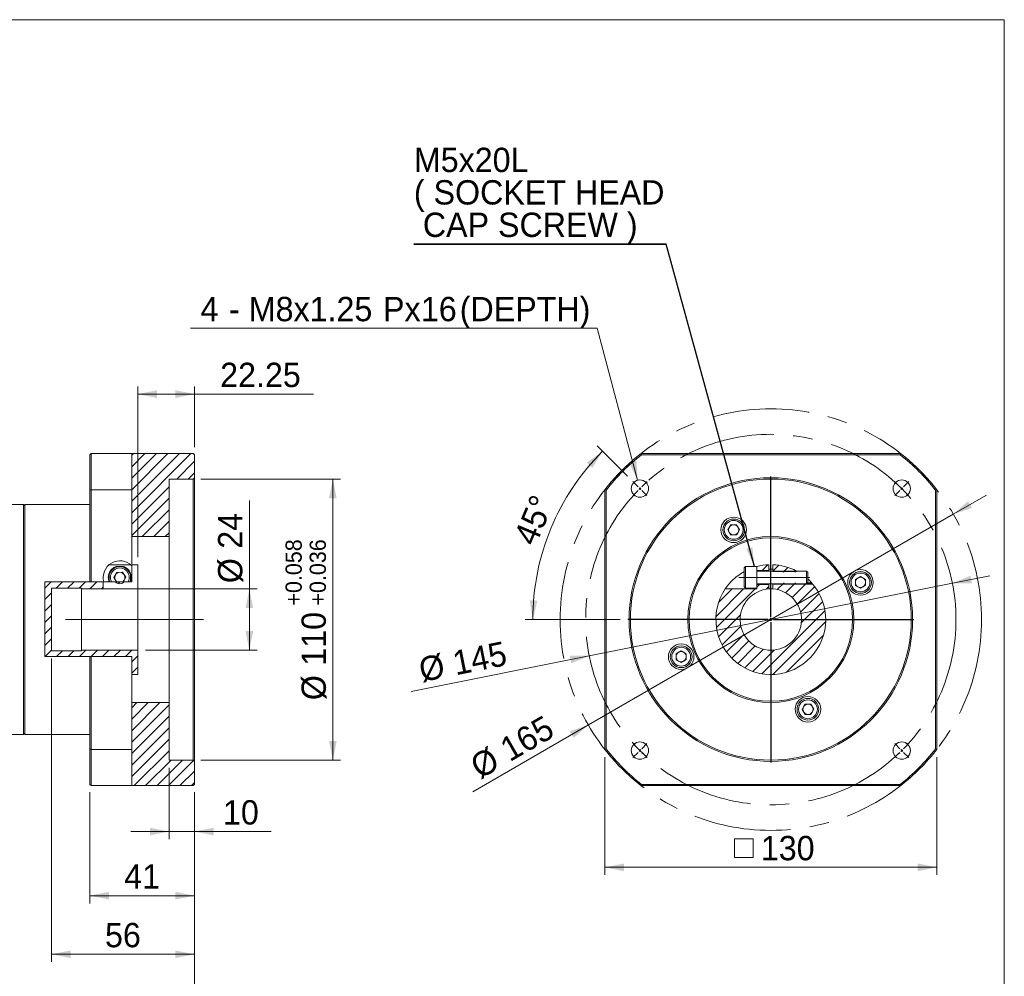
# Model space of a CAD drawing. Header units: millimetres. Extents: x 30 to 861, y 30 to 600.
# Tile 4 of 4: x 475 to 861, y 226 to 600. Entities that reach past the tile are written whole.
import ezdxf

# ---------------------------------------------------------------- set-up
doc = ezdxf.new("R2010")
doc.units = ezdxf.units.MM
doc.header["$LTSCALE"] = 3
doc.header["$PDSIZE"] = -1
doc.linetypes.add('CENTERX2', pattern=[20.319999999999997, 12.7, -2.54, 2.54, -2.54])
doc.layers.add('註解框', color=7, linetype='Continuous')
doc.styles.add('SLDTEXTSTYLE0', font='ARIAL.TTF', dxfattribs={"width": 0.948})
doc.styles.get("Standard").update_dxf_attribs({"font": 'ARIAL.TTF'})
doc.dimstyles.new('SLDDIMSTYLE1', dxfattribs={"dimtxt": 9.245947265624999, "dimasz": 7.5, "dimexe": 0, "dimexo": 0.0625, "dimgap": 2.31148681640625, "dimtad": 1, "dimdec": 4, "dimlfac": 0.9999999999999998, "dimrnd": 1e-09, "dimzin": 12, "dimdsep": 46, "dimtxsty": 'SLDTEXTSTYLE0', "dimsah": 1, "dimcen": 0.09, "dimadec": 0, "dimazin": 0, "dimtfac": 1, "dimtdec": 4, "dimtmove": 0, "dimatfit": 3, "dimfxl": 0, "dimtolj": 1, "dimtzin": 12, "dimarcsym": 0})
doc.dimstyles.new('SLDDIMSTYLE10', dxfattribs={"dimtxt": 9.245947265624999, "dimasz": 7.5, "dimexe": 0, "dimexo": 0.0625, "dimgap": 2.31148681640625, "dimtad": 1, "dimdec": 4, "dimlfac": 0.9999999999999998, "dimrnd": 1e-09, "dimzin": 12, "dimdsep": 46, "dimtxsty": 'SLDTEXTSTYLE0', "dimsah": 1, "dimcen": 0.09, "dimadec": 0, "dimazin": 0, "dimtfac": 1, "dimtdec": 4, "dimtmove": 0, "dimatfit": 3, "dimfxl": 0, "dimtolj": 1, "dimtzin": 12, "dimarcsym": 0})
doc.dimstyles.new('SLDDIMSTYLE2', dxfattribs={"dimtxt": 9.245947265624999, "dimasz": 7.5, "dimexe": 0, "dimexo": 0.0625, "dimgap": 2.31148681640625, "dimtad": 1, "dimdec": 4, "dimlfac": 3, "dimzin": 12, "dimdsep": 46, "dimtxsty": 'SLDTEXTSTYLE0', "dimsah": 1, "dimcen": 0.09, "dimadec": 4, "dimazin": 0, "dimtfac": 1, "dimtdec": 4, "dimtofl": 0, "dimtmove": 0, "dimatfit": 3, "dimfxl": 0, "dimtolj": 1, "dimtzin": 12, "dimarcsym": 0})
doc.dimstyles.new('SLDDIMSTYLE3', dxfattribs={"dimtxt": 9.245947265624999, "dimasz": 7.5, "dimexe": 0, "dimexo": 0.0625, "dimgap": 2.31148681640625, "dimtad": 0, "dimtih": 1, "dimtoh": 1, "dimdec": 0, "dimlfac": 0.9999999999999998, "dimrnd": 1e-09, "dimzin": 12, "dimdsep": 46, "dimtxsty": 'SLDTEXTSTYLE0', "dimsah": 1, "dimcen": 0.09, "dimadec": 0, "dimazin": 0, "dimtfac": 1, "dimtdec": 4, "dimtofl": 0, "dimtmove": 0, "dimatfit": 3, "dimfxl": 0, "dimtolj": 1, "dimtzin": 12, "dimarcsym": 0})
doc.dimstyles.new('SLDDIMSTYLE4', dxfattribs={"dimtxt": 9.245947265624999, "dimasz": 7.5, "dimexe": 0, "dimexo": 0.0625, "dimgap": 2.31148681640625, "dimtad": 1, "dimdec": 4, "dimlfac": 0.9999999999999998, "dimrnd": 1e-09, "dimzin": 12, "dimdsep": 46, "dimtxsty": 'SLDTEXTSTYLE0', "dimsah": 1, "dimcen": 0.09, "dimadec": 0, "dimazin": 0, "dimtfac": 1, "dimtdec": 4, "dimtofl": 0, "dimtmove": 0, "dimatfit": 3, "dimfxl": 0, "dimtolj": 1, "dimtzin": 12, "dimarcsym": 0})
doc.dimstyles.new('SLDDIMSTYLE5', dxfattribs={"dimtxt": 9.245947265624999, "dimasz": 7.5, "dimexe": 0, "dimexo": 0.0625, "dimgap": 2.31148681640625, "dimtad": 1, "dimdec": 4, "dimlfac": 0.9999999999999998, "dimrnd": 1e-09, "dimzin": 12, "dimdsep": 46, "dimtxsty": 'SLDTEXTSTYLE0', "dimsah": 1, "dimcen": 0.09, "dimadec": 0, "dimazin": 0, "dimtol": 1, "dimtp": 0.058, "dimtm": -0.03599999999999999, "dimtfac": 1, "dimtdec": 3, "dimtofl": 0, "dimtmove": 0, "dimatfit": 3, "dimfxl": 0, "dimtolj": 1, "dimarcsym": 0})
doc.dimstyles.new('SLDDIMSTYLE6', dxfattribs={"dimtxt": 9.245947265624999, "dimasz": 7.5, "dimexe": 0, "dimexo": 0.0625, "dimgap": 2.31148681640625, "dimtad": 1, "dimdec": 4, "dimlfac": 0.9999999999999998, "dimrnd": 1e-09, "dimzin": 12, "dimdsep": 46, "dimtxsty": 'SLDTEXTSTYLE0', "dimsah": 1, "dimcen": 0.09, "dimadec": 0, "dimazin": 0, "dimtfac": 1, "dimtdec": 4, "dimtofl": 0, "dimtmove": 0, "dimatfit": 3, "dimfxl": 0, "dimtolj": 1, "dimtzin": 12, "dimarcsym": 0})
doc.dimstyles.new('SLDDIMSTYLE9', dxfattribs={"dimtxt": 0, "dimasz": 7.5, "dimexe": 0, "dimexo": 0.0625, "dimgap": 0, "dimtad": 0, "dimtih": 1, "dimtoh": 1, "dimdec": 0, "dimrnd": 1e-09, "dimzin": 0, "dimdsep": 46, "dimtxsty": 'Standard', "dimsah": 1, "dimcen": 0.09, "dimadec": 0, "dimazin": 0, "dimtfac": 7.5, "dimtdec": 0, "dimtofl": 0, "dimtmove": 0, "dimatfit": 3, "dimfxl": 0, "dimtolj": 1, "dimtzin": 0, "dimarcsym": 0})
pattern_1 = [(45, (0, 0), (-2.245064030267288, 2.245064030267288), [])]

# ---------------------------------------------------------------- blocks, each defined once
blk = doc.blocks.new('*D15')
at = {"color": 7, "linetype": 'Continuous', "lineweight": 0}
for p, q in [((546.4208579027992, 420.2284861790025), (601.0872146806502, 420.2284861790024)), ((598.0872146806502, 420.2284861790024), (598.08721468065, 310.2284861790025)), ((546.4208579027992, 310.2284861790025), (601.08721468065, 310.2284861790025))]:
    blk.add_line(p, q, dxfattribs=at)
for points in [[(598.0872146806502, 420.2284861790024), (596.5872146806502, 412.7284861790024), (599.5872146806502, 412.7284861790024)], [(598.08721468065, 310.2284861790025), (599.58721468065, 317.7284861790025), (596.58721468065, 317.7284861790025)]]:
    blk.add_solid(points, dxfattribs=at)
at = {"color": 7, "linetype": 'Continuous', "lineweight": 0, "attachment_point": 1, "rotation": 90.00000000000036, "style": 'SLDTEXTSTYLE0'}
for s, insert, char_height in [('0.058', (579.5396130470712, 375.6137063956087), 6.35), ('0.036', (589.004623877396, 375.6137063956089), 6.35), ('+', (579.5396130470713, 370.6801468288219), 6.35), ('+', (589.0046238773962, 370.6801468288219), 6.35), ('110', (585.8088444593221, 347.1645439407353), 9.524999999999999), ('%%c', (585.8088444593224, 333.6784500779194), 9.524999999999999)]:
    blk.add_mtext(s, dxfattribs=dict(at, insert=insert, char_height=char_height))
blk = doc.blocks.new('*D16')
at = {"color": 7, "linetype": 'Continuous', "lineweight": 0}
for p, q in [((565.3914143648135, 377.2284861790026), (565.3914143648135, 411.813349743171)), ((511.1708579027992, 377.2284861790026), (568.3914143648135, 377.2284861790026)), ((565.3914143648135, 353.2284861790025), (565.3914143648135, 377.2284861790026)), ((524.6708579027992, 353.2284861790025), (568.3914143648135, 353.2284861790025))]:
    blk.add_line(p, q, dxfattribs=at)
for points in [[(565.3914143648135, 377.2284861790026), (563.8914143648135, 369.7284861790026), (566.8914143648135, 369.7284861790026)], [(565.3914143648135, 353.2284861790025), (566.8914143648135, 360.7284861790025), (563.8914143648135, 360.7284861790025)]]:
    blk.add_solid(points, dxfattribs=at)
at = {"color": 7, "linetype": 'Continuous', "lineweight": 0, "char_height": 9.524999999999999, "attachment_point": 1, "rotation": 90.00000000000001, "style": 'SLDTEXTSTYLE0'}
for s, insert in [('24', (553.1130441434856, 392.9461277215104)), ('%%c', (553.1130441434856, 379.4600338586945))]:
    blk.add_mtext(s, dxfattribs=dict(at, insert=insert))
blk = doc.blocks.new('*D17')
at = {"color": 7, "linetype": 'Continuous', "lineweight": 0}
for p, q in [((533.9208579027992, 307.2284861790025), (533.9208579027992, 279.2609974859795)), ((543.9208579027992, 297.7284861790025), (543.9208579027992, 279.2609974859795)), ((533.9208579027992, 282.2609974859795), (518.9208579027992, 282.2609974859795)), ((543.9208579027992, 282.2609974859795), (533.9208579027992, 282.2609974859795)), ((543.9208579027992, 282.2609974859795), (573.9392273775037, 282.2609974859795))]:
    blk.add_line(p, q, dxfattribs=at)
for points in [[(533.9208579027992, 282.2609974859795), (526.4208579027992, 283.7609974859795), (526.4208579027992, 280.7609974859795)], [(543.9208579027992, 282.2609974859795), (551.4208579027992, 280.7609974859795), (551.4208579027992, 283.7609974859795)]]:
    blk.add_solid(points, dxfattribs=at)
at = {"color": 7, "linetype": 'Continuous', "lineweight": 0, "insert": (555.072005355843, 294.5393677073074), "char_height": 9.524999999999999, "attachment_point": 1, "style": 'SLDTEXTSTYLE0'}
blk.add_mtext('10', dxfattribs=at)
blk = doc.blocks.new('*D18')
at = {"color": 7, "linetype": 'Continuous', "lineweight": 0}
for p, q in [((521.6708579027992, 389.7154008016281), (521.6708579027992, 456.4728060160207)), ((543.9208579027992, 432.7284861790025), (543.9208579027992, 456.4728060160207)), ((543.9208579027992, 453.4728060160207), (521.6708579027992, 453.4728060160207)), ((543.9208579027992, 453.4728060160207), (590.4576076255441, 453.4728060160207))]:
    blk.add_line(p, q, dxfattribs=at)
for points in [[(521.6708579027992, 453.4728060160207), (529.1708579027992, 451.9728060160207), (529.1708579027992, 454.9728060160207)], [(543.9208579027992, 453.4728060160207), (536.4208579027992, 454.9728060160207), (536.4208579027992, 451.9728060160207)]]:
    blk.add_solid(points, dxfattribs=at)
at = {"color": 7, "linetype": 'Continuous', "lineweight": 0, "insert": (553.9517502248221, 465.7511762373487), "char_height": 9.524999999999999, "attachment_point": 1, "style": 'SLDTEXTSTYLE0'}
blk.add_mtext('22.25', dxfattribs=at)
blk = doc.blocks.new('*D19')
at = {"color": 7, "linetype": 'Continuous', "lineweight": 0}
for p, q in [((502.920857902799, 297.7284861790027), (502.9208579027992, 254.1620250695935)), ((543.9208579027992, 297.7284861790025), (543.9208579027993, 254.1620250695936)), ((543.9208579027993, 257.1620250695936), (502.9208579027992, 257.1620250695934))]:
    blk.add_line(p, q, dxfattribs=at)
for points in [[(502.9208579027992, 257.1620250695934), (510.4208579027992, 255.6620250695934), (510.4208579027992, 258.6620250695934)], [(543.9208579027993, 257.1620250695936), (536.4208579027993, 258.6620250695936), (536.4208579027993, 255.6620250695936)]]:
    blk.add_solid(points, dxfattribs=at)
at = {"color": 7, "linetype": 'Continuous', "lineweight": 0, "insert": (516.3684968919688, 269.4403952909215), "char_height": 9.524999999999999, "attachment_point": 1, "style": 'SLDTEXTSTYLE0'}
blk.add_mtext('41', dxfattribs=at)
blk = doc.blocks.new('*D20')
at = {"color": 7, "linetype": 'Continuous', "lineweight": 0}
for p, q in [((487.9208579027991, 349.9784861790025), (487.9208579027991, 231.2284861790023)), ((543.9208579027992, 297.7284861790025), (543.9208579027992, 231.2284861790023)), ((487.9208579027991, 234.2284861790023), (543.9208579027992, 234.2284861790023))]:
    blk.add_line(p, q, dxfattribs=at)
for points in [[(487.9208579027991, 234.2284861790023), (495.4208579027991, 232.7284861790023), (495.4208579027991, 235.7284861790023)], [(543.9208579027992, 234.2284861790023), (536.4208579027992, 235.7284861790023), (536.4208579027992, 232.7284861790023)]]:
    blk.add_solid(points, dxfattribs=at)
at = {"color": 7, "linetype": 'Continuous', "lineweight": 0, "insert": (508.8684968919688, 246.5068564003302), "char_height": 9.524999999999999, "attachment_point": 1, "style": 'SLDTEXTSTYLE0'}
blk.add_mtext('56', dxfattribs=at)
blk = doc.blocks.new('*D21')
at = {"color": 7, "linetype": 'Continuous', "lineweight": 0}
for p, q in [((315.5208579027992, 349.7284861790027), (315.5208579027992, 208.228486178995)), ((543.9208579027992, 297.7284861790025), (543.9208579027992, 208.228486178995)), ((315.5208579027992, 211.228486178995), (543.9208579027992, 211.228486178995))]:
    blk.add_line(p, q, dxfattribs=at)
for points in [[(315.5208579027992, 211.228486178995), (323.0208579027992, 209.728486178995), (323.0208579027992, 212.728486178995)], [(543.9208579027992, 211.228486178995), (536.4208579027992, 212.728486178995), (536.4208579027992, 209.728486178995)]]:
    blk.add_solid(points, dxfattribs=at)
at = {"color": 7, "linetype": 'Continuous', "lineweight": 0, "insert": (411.4066524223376, 223.506856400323), "char_height": 9.524999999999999, "attachment_point": 1, "style": 'SLDTEXTSTYLE0'}
blk.add_mtext('228.4', dxfattribs=at)
blk = doc.blocks.new('*D32')
at = {"color": 7, "linetype": 'Continuous', "lineweight": 0}
for p, q in [((840.6750230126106, 379.4169231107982), (855.3849724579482, 382.3524617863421)), ((698.4788450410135, 351.0400492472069), (840.6750230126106, 379.4169231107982)), ((698.4788450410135, 351.0400492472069), (628.8055011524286, 337.1359364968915))]:
    blk.add_line(p, q, dxfattribs=at)
for points in [[(840.6750230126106, 379.4169231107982), (848.3235516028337, 379.4136975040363), (847.736443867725, 382.3556873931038)], [(698.4788450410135, 351.0400492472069), (690.8303164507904, 351.0432748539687), (691.4174241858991, 348.1012849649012)]]:
    blk.add_solid(points, dxfattribs=at)
at = {"color": 7, "linetype": 'Continuous', "lineweight": 0, "char_height": 9.524999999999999, "attachment_point": 1, "rotation": 11.285769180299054, "style": 'SLDTEXTSTYLE0'}
for s, insert in [('145', (644.3006773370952, 352.7363610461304)), ('%%c', (631.0753600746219, 350.0970977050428))]:
    blk.add_mtext(s, dxfattribs=dict(at, insert=insert))
blk = doc.blocks.new('*D33')
at = {"color": 7, "linetype": 'Continuous', "lineweight": 0}
for p, q in [((841.0240298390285, 406.4784861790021), (854.0144108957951, 413.978486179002)), ((698.1298382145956, 323.9784861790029), (841.0240298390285, 406.4784861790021)), ((698.1298382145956, 323.9784861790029), (652.9009218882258, 297.8655591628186))]:
    blk.add_line(p, q, dxfattribs=at)
for points in [[(841.0240298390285, 406.4784861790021), (848.2692203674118, 408.9294480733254), (846.7692203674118, 411.5275242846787)], [(698.1298382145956, 323.9784861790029), (690.8846476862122, 321.5275242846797), (692.3846476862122, 318.9294480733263)]]:
    blk.add_solid(points, dxfattribs=at)
at = {"color": 7, "linetype": 'Continuous', "lineweight": 0, "char_height": 9.524999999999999, "attachment_point": 1, "rotation": 30.000000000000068, "style": 'SLDTEXTSTYLE0'}
for s, insert in [('165', (662.5724829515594, 317.6111117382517)), ('%%c', (650.8931830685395, 310.8680648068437))]:
    blk.add_mtext(s, dxfattribs=dict(at, insert=insert))
blk = doc.blocks.new('SW_SYMBOL_MOD_BOX')
at = {"color": 0, "linetype": 'Continuous', "lineweight": 0}
for p, q in [((600, 600), (600, 2400)), ((600, 2400), (2400, 2400)), ((2400, 2400), (2400, 600)), ((600, 600), (2400, 600))]:
    blk.add_line(p, q, dxfattribs=at)
blk = doc.blocks.new('*D34')
at = {"color": 7, "linetype": 'Continuous', "lineweight": 0}
for p, q in [((704.5769340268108, 311.4224825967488), (704.5769340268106, 265.2683754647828)), ((834.5769340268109, 311.4224825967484), (834.5769340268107, 265.2683754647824)), ((704.5769340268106, 268.2683754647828), (834.5769340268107, 268.2683754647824))]:
    blk.add_line(p, q, dxfattribs=at)
for points in [[(704.5769340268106, 268.2683754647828), (712.0769340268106, 266.7683754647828), (712.0769340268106, 269.7683754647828)], [(834.5769340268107, 268.2683754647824), (827.0769340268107, 269.7683754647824), (827.0769340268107, 266.7683754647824)]]:
    blk.add_solid(points, dxfattribs=at)
at = {"color": 7, "linetype": 'Continuous', "lineweight": 0, "xscale": 0.004092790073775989, "yscale": 0.004092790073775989, "zscale": 0.004092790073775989, "rotation": 360.0000000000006}
blk.add_blockref('SW_SYMBOL_MOD_BOX', (752.890294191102, 269.6450605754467), dxfattribs=at)
at = {"color": 7, "linetype": 'Continuous', "lineweight": 0, "insert": (765.6649656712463, 280.5467456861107), "char_height": 9.524999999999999, "attachment_point": 1, "style": 'SLDTEXTSTYLE0'}
blk.add_mtext('130', dxfattribs=at)
blk = doc.blocks.new('*D36')
at = {"color": 7, "linetype": 'Continuous', "lineweight": 0}
for p, q in [((701.5222780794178, 479.2424656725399), (542.2895235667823, 479.2424656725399)), ((717.4328826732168, 419.7781902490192), (701.5222780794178, 479.2424656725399))]:
    blk.add_line(p, q, dxfattribs=at)
blk.add_solid([(717.4328826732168, 419.7781902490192), (716.9433593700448, 427.4110381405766), (714.0453042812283, 426.6356178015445)], dxfattribs=at)
at = {"color": 7, "linetype": 'Continuous', "lineweight": 0, "char_height": 9.524999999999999, "attachment_point": 1, "style": 'SLDTEXTSTYLE0'}
for s, insert in [('4', (546.2700686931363, 491.5208358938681)), ('M8x1.25', (565.1614260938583, 491.5208358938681)), ('Px', (617.7293538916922, 491.5208358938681)), ('16', (632.5454982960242, 491.5208358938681)), ('(DEPTH)', (647.7714838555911, 491.5208358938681)), (' - ', (553.8791950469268, 491.5208358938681))]:
    blk.add_mtext(s, dxfattribs=dict(at, insert=insert))
blk = doc.blocks.new('*D37')
at = {"color": 7, "linetype": 'Continuous', "lineweight": 0}
for p, q in [((713.4326556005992, 421.3727646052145), (701.5554155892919, 433.2500046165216)), ((710.576934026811, 365.2284861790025), (673.3799801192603, 365.2284861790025))]:
    blk.add_line(p, q, dxfattribs=at)
blk.add_arc((769.5769340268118, 365.2284861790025), 93.19695390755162, 135.0000000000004, 180, dxfattribs=at)
for points in [[(703.6767359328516, 431.1286842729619), (697.4882036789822, 426.6340131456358), (699.6929642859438, 424.5995523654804)], [(676.3799801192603, 365.2284861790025), (678.1798216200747, 372.6622315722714), (675.1822394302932, 372.7826517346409)]]:
    blk.add_solid(points, dxfattribs=at)
at = {"color": 7, "linetype": 'Continuous', "lineweight": 0, "insert": (668.6152906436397, 397.2254953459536), "char_height": 9.524999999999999, "attachment_point": 1, "rotation": 67.21887366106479, "style": 'SLDTEXTSTYLE0'}
blk.add_mtext('45°', dxfattribs=at)
blk = doc.blocks.new('SW_NOTE_4')
at = {"layer": '註解框', "color": 0}
for p, q in [((-98.77945126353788, 3.33066907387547e-13), (0, 3.33066907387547e-13)), ((0, 3.33066907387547e-13), (-98.77945126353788, 3.33066907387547e-13)), ((-98.77945126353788, 3.33066907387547e-13), (0, 3.33066907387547e-13)), ((0, 3.33066907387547e-13), (-98.77945126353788, 3.33066907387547e-13)), ((-98.77945126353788, 3.33066907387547e-13), (0, 3.33066907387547e-13)), ((0, 3.33066907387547e-13), (-98.77945126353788, 3.33066907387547e-13))]:
    blk.add_line(p, q, dxfattribs=at)
at = {"layer": '註解框', "color": 0, "char_height": 9.524999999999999, "attachment_point": 1, "style": 'SLDTEXTSTYLE0'}
for s, insert in [('M5x20L ', (-98.77553295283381, 37.68440565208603)), ('( SOCKET HEAD', (-98.77553295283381, 24.98440580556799)), (' CAP SCREW )', (-98.77553295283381, 12.28440595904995))]:
    blk.add_mtext(s, dxfattribs=dict(at, insert=insert))
blk = doc.blocks.new('SW_CENTERMARKSYMBOL_1')
at = {"layer": '註解框', "color": 0}
for p, q in [((0, 1.000000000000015), (0, 56.00000000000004)), ((-0.9999999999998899, 0), (-55.99999999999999, 0)), ((0, 0), (-0.4999999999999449, 0)), ((0, 0), (0, 0.4999999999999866)), ((0, 0), (0, -0.4999999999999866)), ((0, 0), (0.5000000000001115, 0)), ((1.000000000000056, 0), (55.99999999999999, 0)), ((0, -1.000000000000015), (0, -55.99999999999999))]:
    blk.add_line(p, q, dxfattribs=at)
blk = doc.blocks.new('SW_CENTERMARKSYMBOL_2')
at = {"layer": '註解框', "color": 0}
for p, q in [((0, 1.000000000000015), (0, 56.00000000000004)), ((-0.9999999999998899, 0), (-55.99999999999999, 0)), ((0, 0), (-0.4999999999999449, 0)), ((0, 0), (0, 0.4999999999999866)), ((0, 0), (0, -0.4999999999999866)), ((0, 0), (0.5000000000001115, 0)), ((1.000000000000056, 0), (55.99999999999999, 0)), ((0, -1.000000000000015), (0, -55.99999999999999))]:
    blk.add_line(p, q, dxfattribs=at)
blk = doc.blocks.new('SW_CENTERMARKSYMBOL_3')
at = {"layer": '註解框', "color": 0}
for p, q in [((-0.707106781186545, 0.707106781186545), (-2.757716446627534, 2.757716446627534)), ((0, 0), (-0.3535533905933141, 0.3535533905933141)), ((0, 0), (0.3535533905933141, -0.3535533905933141)), ((102.53048327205, 5.828670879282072e-13), (102.1769298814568, -0.353553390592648)), ((102.53048327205, 5.828670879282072e-13), (102.8840366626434, 0.353553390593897)), ((103.2375900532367, 0.7071067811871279), (105.2881997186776, 2.757716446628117)), ((0.707106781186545, -0.707106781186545), (2.757716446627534, -2.757716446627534)), ((101.8233764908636, -0.7071067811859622), (99.77276682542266, -2.757716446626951)), ((0.7071067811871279, -101.8233764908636), (2.757716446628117, -99.77276682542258)), ((101.8233764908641, -101.823376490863), (99.77276682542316, -99.772766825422)), ((-0.7071067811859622, -103.2375900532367), (-2.757716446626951, -105.2881997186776)), ((5.828670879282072e-13, -102.5304832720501), (-0.3535533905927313, -102.8840366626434)), ((5.828670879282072e-13, -102.5304832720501), (0.3535533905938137, -102.1769298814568)), ((102.5304832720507, -102.5304832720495), (102.1769298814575, -102.1769298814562)), ((102.5304832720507, -102.5304832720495), (102.8840366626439, -102.8840366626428)), ((103.2375900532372, -103.2375900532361), (105.2881997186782, -105.288199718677))]:
    blk.add_line(p, q, dxfattribs=at)
for radius, start, end in [(72.50000000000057, 134.6048566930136, 135.0000000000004), (72.50000000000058, 131.9178822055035, 134.2097133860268), (72.50000000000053, 45.7902866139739, 48.08211779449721), (72.50000000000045, 45.0000000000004, 45.39514330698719), (72.50000000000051, 44.60485669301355, 45.0000000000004), (72.50000000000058, 135.7902866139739, 138.0821177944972), (72.50000000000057, 135.0000000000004, 135.3951433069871), (72.50000000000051, 41.9178822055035, 44.2097133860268), (72.50000000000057, 221.9178822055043, 224.2097133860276), (72.50000000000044, 315.7902866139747, 318.0821177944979), (72.50000000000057, 224.6048566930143, 225.0000000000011), (72.50000000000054, 225.0000000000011, 225.3951433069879), (72.50000000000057, 225.7902866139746, 228.0821177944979), (72.50000000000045, 311.9178822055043, 314.2097133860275), (72.50000000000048, 314.6048566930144, 315.0000000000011), (72.50000000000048, 315.0000000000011, 315.3951433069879)]:
    blk.add_arc((51.26524163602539, -51.26524163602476), radius, start, end, dxfattribs=at)

msp = doc.modelspace()

# ---------------------------------------------------------------- hatches: boundary and pattern name
at = {"linetype": 'Continuous', "lineweight": 0}
h = msp.add_hatch(dxfattribs=at)
h.set_pattern_fill('ANSI31', style=0)
h.set_pattern_definition(pattern_1)
h.paths.add_polyline_path([(519.3101870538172, 397.7284861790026), (533.9208579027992, 397.7284861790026), (533.9208579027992, 420.2284861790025), (543.4208579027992, 420.2284861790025), (543.9208579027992, 420.7284861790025), (543.9208579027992, 429.7284861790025), (543.4208579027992, 430.2284861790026), (519.3101870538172, 430.2284861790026)], flags=0)
h = msp.add_hatch(dxfattribs=at)
h.set_pattern_fill('ANSI31', style=0)
h.set_pattern_definition(pattern_1)
edge = h.paths.add_edge_path(flags=0)
edge.add_line((764.0769340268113, 386.0130958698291), (764.0769340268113, 384.4784861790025))
edge.add_line((764.0769340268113, 384.4784861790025), (768.8269340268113, 384.4784861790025))
edge.add_line((768.8269340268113, 384.4784861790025), (768.8269340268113, 386.7154008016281))
edge.add_arc((769.5769340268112, 365.2284861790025), 21.50000000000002, 91.99909556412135, 104.8218210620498)
h = msp.add_hatch(dxfattribs=at)
h.set_pattern_fill('ANSI31', style=0)
h.set_pattern_definition(pattern_1)
edge = h.paths.add_edge_path(flags=0)
edge.add_line((770.3269340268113, 386.7154008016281), (770.3269340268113, 383.8284861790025))
edge.add_line((770.3269340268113, 383.8284861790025), (780.3607181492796, 383.8284861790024))
edge.add_arc((769.5769340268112, 365.2284861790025), 21.50000000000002, 59.89598545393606, 88.00090443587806)
h = msp.add_hatch(dxfattribs=at)
h.set_pattern_fill('ANSI31', style=0)
h.set_pattern_definition(pattern_1)
h.paths.add_polyline_path([(519.3101870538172, 343.7284861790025), (521.6708579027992, 343.7284861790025), (521.6708579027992, 353.2284861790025), (499.6708579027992, 353.2284861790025), (499.6708579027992, 352.9784861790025), (487.9208579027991, 352.9784861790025), (487.9208579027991, 377.4784861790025), (499.6708579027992, 377.4784861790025), (499.6708579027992, 377.2284861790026), (508.1708579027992, 377.2284861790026), (508.1708579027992, 380.0021979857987), (485.3080264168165, 380.0021979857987), (485.3080264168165, 350.738994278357), (519.3101870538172, 350.738994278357)], flags=0)
h = msp.add_hatch(dxfattribs=at)
h.set_pattern_fill('ANSI31', style=0)
h.set_pattern_definition(pattern_1)
edge = h.paths.add_edge_path(flags=0)
edge.add_line((516.4791524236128, 380.0021979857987), (512.8625633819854, 380.0021979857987))
edge.add_arc((514.6708579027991, 381.7284861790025), 2.499999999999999, 223.6709113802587, 316.3290886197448)
h = msp.add_hatch(dxfattribs=at)
h.set_pattern_fill('ANSI31', style=0)
h.set_pattern_definition(pattern_1)
edge = h.paths.add_edge_path(flags=0)
edge.add_line((764.0769340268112, 377.2284861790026), (751.7373712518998, 377.2284861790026))
edge.add_arc((769.5769340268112, 365.2284861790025), 21.50000000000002, 146.0727684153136, 402.0491183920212)
edge.add_line((785.5422088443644, 379.6284861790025), (770.3269340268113, 379.6284861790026))
edge.add_line((770.3269340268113, 379.6284861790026), (770.3269340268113, 377.205025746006))
edge.add_arc((769.5769340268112, 365.2284861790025), 12.00000000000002, -266.41667830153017, 86.4166783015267, ccw=False)
edge.add_line((768.8269340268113, 377.205025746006), (768.8269340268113, 378.9784861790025))
edge.add_line((768.8269340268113, 378.9784861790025), (764.0769340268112, 378.9784861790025))
edge.add_line((764.0769340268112, 378.9784861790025), (764.0769340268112, 377.2284861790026))
h = msp.add_hatch(dxfattribs=at)
h.set_pattern_fill('ANSI31', style=0)
h.set_pattern_definition(pattern_1)
h.paths.add_polyline_path([(533.9208579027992, 332.7284861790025), (519.3101870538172, 332.7284861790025), (519.3101870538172, 300.2284861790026), (543.4208579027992, 300.2284861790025), (543.9208579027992, 300.7284861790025), (543.9208579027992, 309.7284861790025), (543.4208579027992, 310.2284861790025), (533.9208579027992, 310.2284861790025)], flags=0)

# ---------------------------------------------------------------- linework, layer by layer
at = {"color": 7, "linetype": 'Continuous', "lineweight": 0}
for p, q in [((30.00000000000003, 600), (860.9999999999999, 600)), ((860.9999999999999, 600), (860.9999999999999, 30.00000000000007))]:
    msp.add_line(p, q, dxfattribs=at)
at = {"color": 7, "linetype": 'Continuous', "lineweight": 15}
for p, q in [((503.4208575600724, 430.2284837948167), (502.9208584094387, 429.7284827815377)), ((502.9208584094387, 415.861972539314), (502.9208584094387, 429.7284827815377)), ((503.4208575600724, 430.2284837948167), (503.4208575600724, 416.0344907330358)), ((519.310187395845, 430.2284837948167), (503.4208575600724, 430.2284837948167)), ((519.310187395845, 430.2284837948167), (519.310187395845, 416.0344907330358)), ((519.310187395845, 430.2284837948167), (543.4208575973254, 430.2284837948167)), ((543.9208576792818, 429.7284827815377), (543.4208575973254, 430.2284837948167)), ((543.9208576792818, 429.7284827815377), (543.9208576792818, 420.7284868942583)), ((718.7709294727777, 430.2284837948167), (820.3829385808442, 430.2284837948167)), ((718.7709294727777, 430.2284837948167), (718.9434476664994, 429.7284827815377)), ((820.2104203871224, 429.7284827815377), (718.9434476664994, 429.7284827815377)), ((820.3829385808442, 430.2284837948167), (820.2104203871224, 429.7284827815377)), ((543.4208575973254, 420.2284858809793), (543.9208576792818, 420.7284868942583)), ((543.9208576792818, 420.7284868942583), (543.9208576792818, 309.7284854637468)), ((533.9208579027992, 420.2284858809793), (543.4208575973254, 420.2284858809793)), ((533.9208579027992, 397.7284849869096), (533.9208579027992, 420.2284858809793)), ((543.4208575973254, 310.2284864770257), (543.4208575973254, 420.2284858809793)), ((503.4208575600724, 416.0344907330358), (502.9208584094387, 415.861972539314)), ((502.9208584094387, 380.0021977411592), (502.9208584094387, 415.861972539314)), ((503.4208575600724, 416.0344907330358), (519.310187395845, 416.0344907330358)), ((503.4208575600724, 416.0344907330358), (503.4208575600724, 380.0021977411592)), ((519.310187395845, 416.0344907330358), (519.310187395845, 386.2811372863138)), ((704.5769364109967, 416.0344907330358), (705.0769374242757, 415.861972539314)), ((704.5769364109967, 314.4224816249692), (704.5769364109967, 416.0344907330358)), ((705.0769374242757, 415.861972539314), (705.0769374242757, 314.594999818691)), ((834.0769306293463, 415.861972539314), (834.5769316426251, 416.0344907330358)), ((834.0769306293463, 314.594999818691), (834.0769306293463, 415.861972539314)), ((834.5769316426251, 416.0344907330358), (834.5769316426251, 314.4224816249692)), ((476.9208578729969, 410.2284879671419), (466.4208552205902, 410.2284879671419)), ((477.4208588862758, 409.7284869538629), (476.9208578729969, 410.2284879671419)), ((476.9208578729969, 320.2284843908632), (476.9208578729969, 410.2284879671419)), ((502.9208584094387, 410.2284879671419), (477.4208588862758, 410.2284879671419)), ((477.4208588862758, 320.2284843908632), (477.4208588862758, 410.2284879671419)), ((753.8587570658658, 402.3233362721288), (752.7256969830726, 400.3109977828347)), ((756.1680244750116, 402.3482472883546), (753.8587570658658, 402.3233362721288)), ((757.3442299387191, 400.3608198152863), (756.1680244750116, 402.3482472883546)), ((519.310187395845, 397.7284849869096), (533.9208579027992, 397.7284849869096)), ((533.9208579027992, 397.7284849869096), (533.9208579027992, 332.7284873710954)), ((752.7256969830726, 400.3109977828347), (753.9019033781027, 398.3235703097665)), ((753.9019033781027, 398.3235703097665), (756.2111698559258, 398.3484813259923)), ((756.2111698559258, 398.3484813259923), (757.3442299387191, 400.3608198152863)), ((510.5018427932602, 386.7153999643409), (518.8398722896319, 386.7153999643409)), ((516.0464009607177, 386.0130951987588), (513.2953150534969, 386.0130951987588)), ((521.6708582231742, 386.7153999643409), (519.310187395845, 386.7153999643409)), ((519.310187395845, 386.2811372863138), (519.310187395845, 380.0021977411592)), ((521.6708582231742, 377.2050253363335), (521.6708582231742, 386.7153999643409)), ((759.643601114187, 385.9784853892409), (759.076934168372, 385.411820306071)), ((764.0769340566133, 385.9784853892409), (759.643601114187, 385.9784853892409)), ((759.643601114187, 377.4784858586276), (759.643601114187, 385.9784853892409)), ((764.0769340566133, 386.0130951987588), (764.0769340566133, 385.9784853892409)), ((764.0769340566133, 377.4784858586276), (764.0769340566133, 385.9784853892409)), ((768.8269340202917, 384.4784860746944), (768.8269340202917, 386.7153999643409)), ((770.3269340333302, 386.7153999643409), (770.3269340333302, 384.2284855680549)), ((513.451061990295, 383.6894621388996), (512.3627035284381, 381.6526000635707)), ((515.759214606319, 383.7653500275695), (513.451061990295, 383.6894621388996)), ((516.9790124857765, 381.8043721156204), (515.759214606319, 383.7653500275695)), ((516.0160547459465, 380.0021977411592), (516.9790124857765, 381.8043721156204)), ((759.076934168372, 378.0451528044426), (759.076934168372, 385.411820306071)), ((764.0769340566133, 384.4784860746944), (768.8269340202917, 384.4784860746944)), ((783.5854663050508, 384.2284855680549), (764.0769340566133, 384.2284855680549)), ((768.8269340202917, 384.2284855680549), (768.8269340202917, 384.4784860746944)), ((784.0769336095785, 383.7370173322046), (783.5854663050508, 384.2284855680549)), ((783.5854663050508, 379.2284866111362), (783.5854663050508, 384.2284855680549)), ((784.0769336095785, 379.719953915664), (784.0769336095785, 383.7370173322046)), ((804.6594456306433, 382.0797232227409), (802.672018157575, 380.9035168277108)), ((806.6717841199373, 380.9466631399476), (804.6594456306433, 382.0797232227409)), ((502.9208584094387, 380.0021977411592), (485.3080248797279, 380.0021977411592)), ((485.3080248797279, 380.0021977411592), (485.3080248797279, 350.7389947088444)), ((503.4208575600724, 380.0021977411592), (502.9208584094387, 380.0021977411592)), ((508.4042864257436, 380.0021977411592), (503.4208575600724, 380.0021977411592)), ((508.1708578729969, 380.0021977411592), (508.1708578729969, 377.2284862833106)), ((510.5151476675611, 380.0021977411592), (508.4042864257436, 380.0021977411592)), ((510.7872484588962, 380.0021977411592), (511.4171093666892, 380.0021977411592)), ((511.4171093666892, 380.0021977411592), (513.3893115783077, 380.0021977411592)), ((512.3627035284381, 381.6526000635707), (513.3893115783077, 380.0021977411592)), ((513.6609429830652, 380.0021977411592), (513.3893115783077, 380.0021977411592)), ((515.6807730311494, 380.0021977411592), (513.6609429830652, 380.0021977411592)), ((516.0160547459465, 380.0021977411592), (515.6807730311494, 380.0021977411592)), ((516.0160547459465, 380.0021977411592), (517.9246047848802, 380.0021977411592)), ((519.310187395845, 380.0021977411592), (518.8265683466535, 380.0021977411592)), ((759.076934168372, 378.0451528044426), (759.643601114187, 377.4784858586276)), ((764.0769340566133, 379.2284866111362), (783.5854663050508, 379.2284866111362)), ((768.8269340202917, 378.9784861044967), (764.0769340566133, 378.9784861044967)), ((768.8269340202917, 378.9784861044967), (768.8269340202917, 379.2284866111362)), ((768.8269340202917, 377.2050253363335), (768.8269340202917, 378.9784861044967)), ((770.3269340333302, 379.2284866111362), (770.3269340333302, 377.2050253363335)), ((783.5854663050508, 379.2284866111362), (784.0769336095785, 379.719953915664)), ((785.542209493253, 379.6284859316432), (783.9854656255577, 379.6284859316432)), ((802.672018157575, 380.9035168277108), (802.6969291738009, 378.5942503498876)), ((802.6969291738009, 378.5942503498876), (804.7092676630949, 377.4611902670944)), ((804.7092676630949, 377.4611902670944), (806.6966951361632, 378.6373957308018)), ((806.6966951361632, 378.6373957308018), (806.6717841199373, 380.9466631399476)), ((487.9208578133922, 377.4784858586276), (499.670859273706, 377.4784858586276)), ((487.9208578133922, 352.9784864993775), (487.9208578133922, 377.4784858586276)), ((499.670859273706, 377.4784858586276), (499.670859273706, 377.2284862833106)), ((499.670859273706, 377.2284862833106), (508.1708578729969, 377.2284862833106)), ((499.670859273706, 377.2284862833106), (499.670859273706, 353.2284860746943)), ((508.1708578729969, 377.2284862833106), (508.1708578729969, 377.2050253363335)), ((508.1708578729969, 377.2050253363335), (521.6708582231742, 377.2050253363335)), ((521.6708582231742, 377.2050253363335), (521.6708582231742, 353.2284860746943)), ((764.0769340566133, 377.2284862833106), (751.7373718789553, 377.2284862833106)), ((759.643601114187, 377.4784858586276), (764.0769340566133, 377.4784858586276)), ((764.0769340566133, 377.4784858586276), (764.0769340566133, 377.2284862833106)), ((499.670859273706, 352.9784864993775), (487.9208578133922, 352.9784864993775)), ((499.670859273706, 353.2284860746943), (499.670859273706, 352.9784864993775)), ((521.6708582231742, 353.2284860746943), (499.670859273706, 353.2284860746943)), ((521.6708582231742, 353.2284860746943), (521.6708582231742, 343.7284854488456)), ((734.4446003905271, 352.9957820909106), (732.4571729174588, 351.8195766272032)), ((732.4571729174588, 351.8195766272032), (732.4820839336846, 349.5103092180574)), ((736.4569388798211, 351.8627220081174), (734.4446003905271, 352.9957820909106)), ((736.4818498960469, 349.5534555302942), (736.4569388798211, 351.8627220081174)), ((485.3080248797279, 350.7389947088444), (502.9208584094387, 350.7389947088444)), ((502.9208584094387, 314.594999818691), (502.9208584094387, 350.7389947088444)), ((502.9208584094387, 350.7389947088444), (503.4208575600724, 350.7389947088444)), ((503.4208575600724, 350.7389947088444), (503.4208575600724, 314.4224816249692)), ((503.4208575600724, 350.7389947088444), (519.310187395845, 350.7389947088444)), ((519.310187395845, 350.7389947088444), (519.310187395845, 314.4224816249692)), ((732.4820839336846, 349.5103092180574), (734.4944224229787, 348.3772491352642)), ((734.4944224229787, 348.3772491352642), (736.4818498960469, 349.5534555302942)), ((519.310187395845, 343.7284854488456), (521.6708582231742, 343.7284854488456)), ((533.9208579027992, 332.7284873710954), (519.310187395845, 332.7284873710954)), ((533.9208579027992, 310.2284864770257), (533.9208579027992, 332.7284873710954)), ((782.942698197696, 332.1084910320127), (781.8096381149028, 330.0961525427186)), ((785.2519646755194, 332.1334020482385), (782.942698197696, 332.1084910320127)), ((786.4281710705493, 330.1459745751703), (785.2519646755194, 332.1334020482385)), ((781.8096381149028, 330.0961525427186), (782.9858435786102, 328.1087250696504)), ((782.9858435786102, 328.1087250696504), (785.2951109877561, 328.1336360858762)), ((785.2951109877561, 328.1336360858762), (786.4281710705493, 330.1459745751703)), ((466.4208552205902, 320.2284843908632), (476.9208578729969, 320.2284843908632)), ((476.9208578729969, 320.2284843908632), (477.4208588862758, 320.7284854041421)), ((477.4208588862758, 320.2284843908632), (502.9208584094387, 320.2284843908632)), ((503.4208575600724, 314.4224816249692), (502.9208584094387, 314.594999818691)), ((502.9208584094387, 300.7284895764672), (502.9208584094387, 314.594999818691)), ((519.310187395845, 314.4224816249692), (503.4208575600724, 314.4224816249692)), ((503.4208575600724, 314.4224816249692), (503.4208575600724, 300.2284885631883)), ((519.310187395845, 314.4224816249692), (519.310187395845, 300.2284885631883)), ((704.5769364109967, 314.4224816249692), (705.0769374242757, 314.594999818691)), ((834.0769306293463, 314.594999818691), (834.5769316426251, 314.4224816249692)), ((543.4208575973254, 310.2284864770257), (533.9208579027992, 310.2284864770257)), ((543.9208576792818, 309.7284854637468), (543.4208575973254, 310.2284864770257)), ((543.9208576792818, 309.7284854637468), (543.9208576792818, 300.7284895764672)), ((502.9208584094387, 300.7284895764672), (503.4208575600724, 300.2284885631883)), ((543.4208575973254, 300.2284885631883), (543.9208576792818, 300.7284895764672)), ((718.9434476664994, 300.7284895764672), (718.7709294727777, 300.2284885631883)), ((718.9434476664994, 300.7284895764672), (820.2104203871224, 300.7284895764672)), ((820.2104203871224, 300.7284895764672), (820.3829385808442, 300.2284885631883)), ((503.4208575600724, 300.2284885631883), (519.310187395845, 300.2284885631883)), ((543.4208575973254, 300.2284885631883), (519.310187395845, 300.2284885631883)), ((820.3829385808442, 300.2284885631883), (718.7709294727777, 300.2284885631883))]:
    msp.add_line(p, q, dxfattribs=at)
at = {"color": 7, "linetype": 'CENTERX2', "lineweight": 0}
for radius in [82.49999999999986, 72.50000000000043]:
    msp.add_circle((769.5769340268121, 365.2284861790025), radius, dxfattribs=at)
at = {"color": 7, "linetype": 'Continuous', "lineweight": 15}
for centre, radius in [((769.576934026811, 365.2284861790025), 55.5), ((769.576934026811, 365.2284861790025), 55.00000000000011), ((718.3116923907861, 416.4937278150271), 3.400000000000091), ((820.8421756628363, 416.493727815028), 3.399999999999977), ((755.0349635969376, 400.3359084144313), 5), ((755.0349635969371, 400.3359084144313), 4.250000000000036), ((755.0349635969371, 400.3359084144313), 3.683333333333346), ((769.576934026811, 365.2284861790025), 32.50000000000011), ((769.576934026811, 365.2284861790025), 32.00000000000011), ((804.6843562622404, 379.7704566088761), 5), ((804.6843562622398, 379.7704566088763), 4.249999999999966), ((804.6843562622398, 379.7704566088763), 3.683333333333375), ((734.4695117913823, 350.6865157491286), 5), ((734.4695117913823, 350.6865157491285), 4.249999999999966), ((734.4695117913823, 350.6865157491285), 3.683333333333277), ((784.1189044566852, 330.1210639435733), 4.999999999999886), ((784.1189044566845, 330.1210639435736), 4.249999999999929), ((784.1189044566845, 330.1210639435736), 3.683333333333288), ((718.3116923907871, 313.963244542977), 3.399999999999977), ((820.8421756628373, 313.963244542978), 3.399999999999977)]:
    msp.add_circle(centre, radius, dxfattribs=at)
for centre, radius, start, end in [((769.576934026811, 365.2284861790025), 82.50000000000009, 128.0122795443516, 141.9877204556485), ((769.576934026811, 365.2284861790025), 82.0000000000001, 128.132456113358, 141.8675438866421), ((769.576934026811, 365.2284861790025), 81.99999999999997, 38.13245611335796, 51.86754388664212), ((769.576934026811, 365.2284861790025), 82.5, 38.01227954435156, 51.98772045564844), ((755.0349635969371, 400.3359084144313), 2.000000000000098, 150.6180273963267, 210.6180273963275), ((755.0349635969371, 400.3359084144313), 2, 90.61802739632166, 150.6180273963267), ((755.0349635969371, 400.3359084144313), 2.00000000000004, 30.61802739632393, 90.61802739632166), ((755.0349635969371, 400.3359084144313), 2.000000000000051, 330.6180273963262, 30.61802739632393), ((755.0349635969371, 400.3359084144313), 2.000000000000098, 210.6180273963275, 270.618027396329), ((755.0349635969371, 400.3359084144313), 2.000000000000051, 270.618027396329, 330.6180273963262), ((514.6708579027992, 381.7284861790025), 6.500000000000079, 44.4597264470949, 195.4015856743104), ((514.6708579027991, 381.7284861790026), 4.249999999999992, 336.0345646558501, 203.9654353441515), ((769.576934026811, 365.2284861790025), 21.50000000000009, 91.99909556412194, 104.8218210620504), ((769.576934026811, 365.2284861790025), 21.50000000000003, 62.09452720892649, 88.00090443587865), ((514.6708579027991, 381.7284861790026), 3.683333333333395, 332.0516435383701, 207.9483564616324), ((514.6708579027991, 381.7284861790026), 1.999999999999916, 151.8830640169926, 211.8830640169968), ((514.6708579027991, 381.7284861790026), 2.000000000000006, 91.88306401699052, 151.8830640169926), ((514.6708579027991, 381.7284861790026), 2.000000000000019, 31.88306401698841, 91.88306401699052), ((514.6708579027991, 381.7284861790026), 2.000000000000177, 331.8830640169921, 31.88306401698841), ((769.576934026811, 365.2284861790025), 19.70000000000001, 87.8181613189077, 92.18183868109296), ((804.6843562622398, 379.7704566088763), 1.99999999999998, 60.61802739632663, 120.6180273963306), ((514.6708579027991, 381.7284861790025), 2.499999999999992, 223.6709113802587, 316.3290886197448), ((514.6708579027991, 381.7284861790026), 1.999999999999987, 211.8830640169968, 239.6714562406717), ((514.6708579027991, 381.7284861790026), 2.000000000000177, 300.3285437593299, 331.8830640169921), ((769.576934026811, 365.2284861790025), 21.5, 146.0727684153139, 42.04911839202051), ((804.6843562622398, 379.7704566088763), 2.000000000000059, 120.6180273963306, 180.6180273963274), ((804.6843562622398, 379.7704566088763), 2.000000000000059, 180.6180273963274, 240.6180273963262), ((804.6843562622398, 379.7704566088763), 2.000000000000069, 240.6180273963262, 300.6180273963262), ((804.6843562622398, 379.7704566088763), 1.999999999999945, 0.6180273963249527, 60.61802739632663), ((804.6843562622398, 379.7704566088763), 2.000000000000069, 300.6180273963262, 0.6180273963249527), ((769.576934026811, 365.2284861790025), 12.00000000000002, 93.5833216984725, 86.41667830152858), ((769.576934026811, 365.2284861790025), 12.00000000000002, 86.41667830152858, 93.5833216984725), ((734.4695117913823, 350.6865157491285), 2.00000000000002, 120.6180273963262, 180.6180273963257), ((734.4695117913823, 350.6865157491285), 2.00000000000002, 60.61802739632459, 120.6180273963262), ((734.4695117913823, 350.6865157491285), 2.000000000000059, 0.6180273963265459, 60.61802739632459), ((734.4695117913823, 350.6865157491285), 2.000000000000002, 180.6180273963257, 240.6180273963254), ((734.4695117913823, 350.6865157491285), 2.00000000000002, 240.6180273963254, 300.618027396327), ((734.4695117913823, 350.6865157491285), 2.000000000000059, 300.618027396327, 0.6180273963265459), ((784.1189044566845, 330.1210639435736), 2.000000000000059, 90.61802739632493, 150.6180273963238), ((784.1189044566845, 330.1210639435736), 2.000000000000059, 30.61802739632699, 90.61802739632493), ((784.1189044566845, 330.1210639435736), 1.999999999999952, 150.6180273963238, 210.6180273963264), ((784.1189044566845, 330.1210639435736), 2.000000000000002, 210.6180273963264, 270.6180273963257), ((784.1189044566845, 330.1210639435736), 2.000000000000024, 270.6180273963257, 330.6180273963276), ((784.1189044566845, 330.1210639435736), 2.000000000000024, 330.6180273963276, 30.61802739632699), ((769.576934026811, 365.2284861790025), 82.50000000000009, 218.0122795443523, 231.9877204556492), ((769.576934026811, 365.2284861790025), 82.0000000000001, 218.1324561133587, 231.8675438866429), ((769.576934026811, 365.2284861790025), 81.99999999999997, 308.1324561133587, 321.8675438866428), ((769.576934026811, 365.2284861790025), 82.50000000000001, 308.0122795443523, 321.9877204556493)]:
    msp.add_arc(centre, radius, start, end, dxfattribs=at)
for points, knots in [([(513.2953150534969, 386.0130951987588), (512.9742559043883, 385.8862759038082), (512.3309279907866, 385.6321595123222), (511.522733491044, 384.994116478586), (510.7307486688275, 384.0624670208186), (510.1874202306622, 382.6772045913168), (510.0933223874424, 381.2470739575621), (510.4142744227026, 380.2998913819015), (510.5151476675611, 380.0021977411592)], [0, 0, 0, 0, 0.1339156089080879, 0.2683357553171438, 0.4721383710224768, 0.6755906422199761, 0.8980401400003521, 1, 1, 1, 1]), ([(518.8265683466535, 380.0021977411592), (518.9303824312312, 380.3079277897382), (519.1613461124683, 380.9881104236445), (519.1982926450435, 381.986384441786), (519.0088919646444, 383.1064046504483), (518.5152892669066, 384.1942124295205), (517.7536945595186, 385.0512049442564), (516.9745615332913, 385.6490016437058), (516.3554207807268, 385.8918746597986), (516.0464009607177, 386.0130951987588)], [0, 0, 0, 0, 0.1046304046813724, 0.232779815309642, 0.3611514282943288, 0.5517371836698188, 0.7425541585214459, 0.8715060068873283, 0.9999999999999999, 0.9999999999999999, 0.9999999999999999, 0.9999999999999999]), ([(759.076934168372, 383.9852464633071), (758.3789640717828, 383.5665120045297), (756.9018021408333, 382.6803155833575), (754.9496914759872, 381.0495618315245), (753.4358801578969, 379.4698436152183), (752.4902195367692, 378.2946739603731), (751.9422254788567, 377.5334849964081), (751.7516192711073, 377.2495957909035), (751.7399786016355, 377.2323485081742), (751.7373718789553, 377.2284862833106)], [0, 0, 0, 0, 0.201678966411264, 0.4268270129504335, 0.6037080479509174, 0.7382172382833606, 0.8523634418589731, 0.9669393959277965, 1, 1, 1, 1]), ([(517.9246047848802, 380.0021977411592), (517.9853552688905, 380.0021977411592), (518.1967062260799, 380.0021977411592), (518.4056110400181, 380.0021977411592), (518.554468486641, 380.0021977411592)], [0, 0, 0, 0, 0.2874388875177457, 1, 1, 1, 1]), ([(785.542209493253, 379.6284859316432), (785.5418772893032, 379.6288544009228), (785.5394802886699, 379.6315130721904), (785.4783439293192, 379.6992392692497), (785.2611520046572, 379.936834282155), (784.8352610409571, 380.3774936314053), (784.4103430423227, 380.8113078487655), (784.1108894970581, 381.0681740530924), (784.0769336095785, 381.0973008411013)], [0, 0, 0, 0, 0.02759846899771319, 0.1991353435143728, 0.3728995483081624, 0.6188396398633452, 0.9567791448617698, 0.9999999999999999, 0.9999999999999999, 0.9999999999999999, 0.9999999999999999])]:
    msp.add_open_spline(points, degree=3, knots=knots, dxfattribs=at)
at = {"color": 7, "linetype": 'Continuous', "lineweight": 0}
msp.add_point((718.3116923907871, 313.9632445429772), dxfattribs=at)
at = {"layer": '註解框', "linetype": 'CENTERX2', "lineweight": 0, "ltscale": 3.000000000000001}
for p, q in [((756.9951191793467, 381.7284861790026), (784.7854660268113, 381.7284861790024)), ((310.4829192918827, 365.2284861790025), (547.4072726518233, 365.2284861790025))]:
    msp.add_line(p, q, dxfattribs=at)
at = {"layer": '註解框'}
for p, q in [((770.3269340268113, 384.2284861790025), (779.6392399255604, 384.2284861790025)), ((770.3269340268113, 379.2284861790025), (785.8941028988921, 379.2284861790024))]:
    msp.add_line(p, q, dxfattribs=at)

# ---------------------------------------------------------------- block references
for name, p in [('SW_NOTE_4', (728.5847425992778, 512.2109241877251)), ('SW_CENTERMARKSYMBOL_1', (769.5769340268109, 365.2284861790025)), ('SW_CENTERMARKSYMBOL_2', (769.5769340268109, 365.2284861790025)), ('SW_CENTERMARKSYMBOL_3', (718.3116923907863, 416.4937278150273))]:
    msp.add_blockref(name, p, dxfattribs=at)

# ---------------------------------------------------------------- dimensions: what is measured, and where the dimension line sits
at = {"color": 7, "linetype": 'Continuous', "lineweight": 0}
dim = msp.add_diameter_dim_2p(p1=(718.4667764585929, 415.9141167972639), p2=(717.4328826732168, 419.7781902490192), text='<> - M8x1.25Px16(DEPTH)\\P', dimstyle='SLDDIMSTYLE3', override={"dimpost": '<>'}, dxfattribs=at)
dim.commit()
dim.dimension.update_dxf_attribs({"geometry": '*D36', "text_midpoint": (620.7809008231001, 486.3412237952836), "dimtype": 163})
for base, p1, p2, dimstyle, picture, middle in [((521.6708579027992, 453.4728060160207), (543.9208579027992, 429.7284861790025), (521.6708579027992, 386.7154008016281), 'SLDDIMSTYLE4', '*D18', (569.8234289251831, 453.4728060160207)), ((543.9208579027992, 234.2284861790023), (487.9208579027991, 352.9784861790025), (543.9208579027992, 300.7284861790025), 'SLDDIMSTYLE4', '*D20', (515.9208579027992, 234.2284861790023)), ((533.9208579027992, 282.2609974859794), (543.9208579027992, 300.7284861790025), (533.9208579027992, 310.2284861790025), 'SLDDIMSTYLE6', '*D17', (562.1243663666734, 282.2609974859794))]:
    dim = msp.add_linear_dim(base=base, p1=p1, p2=p2, dimstyle=dimstyle, dxfattribs=at)
    dim.commit()
    dim.dimension.update_dxf_attribs({"geometry": picture, "text_midpoint": middle, "dimtype": 160})
dim = msp.add_angular_dim_2l(base=(683.474175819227, 400.8934163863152), line1=((825.576934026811, 365.2284861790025), (713.5769340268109, 365.2284861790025)), line2=((715.5539759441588, 419.2514442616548), (721.0694088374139, 413.7360113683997)), dimstyle='SLDDIMSTYLE2', dxfattribs=at)
dim.commit()
dim.dimension.update_dxf_attribs({"geometry": '*D37', "text_midpoint": (683.6502043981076, 401.3154554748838), "dimtype": 162})
for base, p1, p2, dimstyle, picture, middle in [((598.0872146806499, 310.2284861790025), (543.4208579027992, 420.2284861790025), (543.4208579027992, 310.2284861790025), 'SLDDIMSTYLE5', '*D15', (598.0872146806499, 365.2284861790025)), ((565.3914143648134, 377.2284861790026), (521.6708579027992, 353.2284861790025), (508.1708579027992, 377.2284861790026), 'SLDDIMSTYLE4', '*D16', (565.3914143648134, 393.2554418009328))]:
    dim = msp.add_linear_dim(base=base, p1=p1, p2=p2, angle=90.0000000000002, text='%%c<>', dimstyle=dimstyle, dxfattribs=at)
    dim.commit()
    dim.dimension.update_dxf_attribs({"geometry": picture, "text_midpoint": middle, "dimtype": 160})
for p1, p2, dimstyle, picture, middle in [((698.1298382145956, 323.9784861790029), (841.0240298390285, 406.4784861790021), 'SLDDIMSTYLE10', '*D33', (671.8369129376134, 308.7982713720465)), ((698.4788450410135, 351.0400492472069), (840.6750230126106, 379.4169231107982), 'SLDDIMSTYLE1', '*D32', (650.2638059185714, 341.4182106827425))]:
    dim = msp.add_diameter_dim_2p(p1=p1, p2=p2, dimstyle=dimstyle, dxfattribs=at)
    dim.commit()
    dim.dimension.update_dxf_attribs({"geometry": picture, "text_midpoint": middle, "dimtype": 163})
for base, p1, p2, angle, picture, middle in [((543.9208579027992, 211.2284861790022), (315.5208579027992, 352.7284861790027), (543.9208579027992, 300.7284861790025), 7.129789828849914e-15, '*D21', (427.2783311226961, 211.2284861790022)), ((502.9208579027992, 257.1620250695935), (543.9208579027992, 300.7284861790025), (502.920857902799, 300.7284861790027), 1.588725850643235e-13, '*D19', (523.4208579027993, 257.1620250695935))]:
    dim = msp.add_linear_dim(base=base, p1=p1, p2=p2, angle=angle, dimstyle='SLDDIMSTYLE4', dxfattribs=at)
    dim.commit()
    dim.dimension.update_dxf_attribs({"geometry": picture, "text_midpoint": middle, "dimtype": 160})
dim = msp.add_linear_dim(base=(834.5769340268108, 268.2683754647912), p1=(704.5769340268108, 314.4224825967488), p2=(834.5769340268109, 314.4224825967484), text='{\\fGDT;o}<>', dimstyle='SLDDIMSTYLE4', dxfattribs=at)
dim.commit()
dim.dimension.update_dxf_attribs({"geometry": '*D34', "text_midpoint": (769.86003787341, 268.2683754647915), "dimtype": 160})

# ---------------------------------------------------------------- leaders
at = {"layer": '註解框'}
msp.add_leader([(763.1628252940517, 385.9784861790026), (728.5847425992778, 512.2109241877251)], dimstyle='SLDDIMSTYLE9', dxfattribs=at)

doc.saveas('drawing.dxf')
